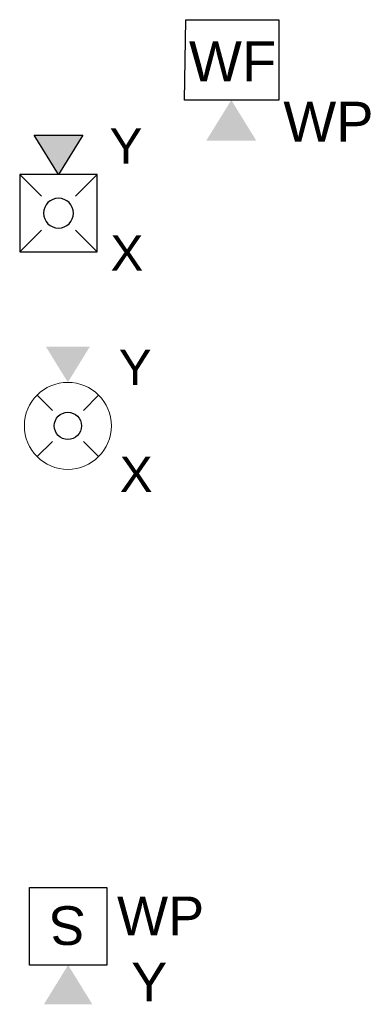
# Model space of a CAD drawing. Header units: inches. Extents: x -144 to 1380, y -464 to 590.
# Tile 1 of 8: x 666 to 711, y -464 to -334. Entities that reach past the tile are written whole.
import ezdxf

# ---------------------------------------------------------------- set-up
doc = ezdxf.new("R2010")
doc.units = ezdxf.units.IN
doc.header["$MEASUREMENT"] = 0
doc.layers.add('F-PROT-ALRM', color=3, linetype='Continuous', lineweight=0)
doc.layers.add('F-PROT-ALRM-INDC', color=52, linetype='Continuous', lineweight=0)
doc.styles.add('Style-Arial', font='arial.ttf')

# ---------------------------------------------------------------- blocks, each defined once
blk = doc.blocks.new('*U23')
at = {"layer": 'F-PROT-ALRM-INDC', "lineweight": 30, "ltscale": 0.015625}
blk.add_hatch(color=2, dxfattribs=at).paths.add_polyline_path([(0, 3.13), (-3.97, 9.57), (3.97, 9.57)])
at = {"layer": 'F-PROT-ALRM-INDC', "color": 1, "lineweight": 30, "ltscale": 0.015876}
for p, q in [((-6.35, 3.13), (-2.79, -0.43)), ((6.35, 3.13), (2.79, -0.43)), ((-6.35, -9.57), (-2.79, -6.02)), ((6.35, -9.57), (2.79, -6.02))]:
    blk.add_line(p, q, dxfattribs=at)
at = {"layer": 'F-PROT-ALRM-INDC', "lineweight": 30, "ltscale": 0.015625}
blk.add_circle((0, -3.22), 2.44, dxfattribs=at)
blk.add_3dface([(0, 3.13), (3.97, 9.57), (-3.97, 9.57)], dxfattribs=at)
at = {"layer": 'F-PROT-ALRM-INDC', "lineweight": 30, "ltscale": 0.015876}
blk.add_3dface([(-6.35, -9.57), (-6.35, 3.13), (6.35, 3.13), (6.35, -9.57)], dxfattribs=at)

msp = doc.modelspace()

# ---------------------------------------------------------------- hatches: boundary and pattern name
at = {"layer": 'F-PROT-ALRM-INDC', "lineweight": 30}
for points in [[(693.591183, -344.844146), (690.290766, -350.203305), (696.891601, -350.203305)], [(672.123563, -381.942284), (675.021068, -377.237367), (669.226058, -377.237367)], [(672.15636, -458.52539), (675.335623, -463.687821), (668.977097, -463.687821)]]:
    msp.add_hatch(color=2, dxfattribs=at).paths.add_polyline_path(points)

# ---------------------------------------------------------------- linework, layer by layer
at = {"layer": 'F-PROT-ALRM'}
msp.add_circle((672.123563, -387.665363), 5.712424, dxfattribs=at)
at = {"layer": 'F-PROT-ALRM-INDC', "color": 1, "lineweight": 30, "ltscale": 1.016058}
for p, q in [((668.084269, -383.626069), (670.084479, -385.626278)), ((676.162857, -383.626069), (674.162648, -385.626278)), ((668.084269, -391.704657), (670.084479, -389.704447)), ((676.162857, -391.704657), (674.162648, -389.704447))]:
    msp.add_line(p, q, dxfattribs=at)
at = {"layer": 'F-PROT-ALRM-INDC', "lineweight": 30}
msp.add_circle((672.123563, -387.665363), 1.782405, dxfattribs=at)
at = {"layer": 'F-PROT-ALRM-INDC', "lineweight": 30, "ltscale": 1.016058}
for points in [[(699.846071, -334.282808), (699.846071, -344.844146), (687.438421, -344.844146), (687.622511, -334.282808)], [(677.243181, -448.351748), (677.243181, -458.52539), (667.069539, -458.52539), (667.069539, -448.351748)]]:
    msp.add_3dface(points, dxfattribs=at)

# ---------------------------------------------------------------- block references
at = {"layer": 'F-PROT-ALRM-INDC', "lineweight": 30, "ltscale": 0.015876, "extrusion": (0, 0, -1), "xscale": 0.8025363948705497, "yscale": 0.8025363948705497, "zscale": 0.8025363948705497}
msp.add_blockref('*U23', (-670.894274, -357.127284), dxfattribs=at)

# ---------------------------------------------------------------- texts
at = {"layer": 'F-PROT-ALRM', "style": 'Style-Arial'}
for s, height, p in [('WF', 5.2800891, (688.025055, -342.391055)), ('WP', 5.2636162, (700.435892, -350.329178)), ('Y', 4.6355, (677.596049, -353.199251)), ('X', 4.6355, (677.719661, -367.281202)), ('Y', 4.6355, (678.81027, -382.277902)), ('X', 4.6355, (678.933882, -396.359853)), ('WP', 5.0862628, (678.584907, -454.617284)), ('Y', 5.086263, (680.442299, -463.304456))]:
    msp.add_text(s, height=height, dxfattribs=at).set_placement(p)
msp.add_text('S', height=5.086263, rotation=180, dxfattribs=at).set_placement((674.470689, -450.796243))

doc.saveas('drawing.dxf')
